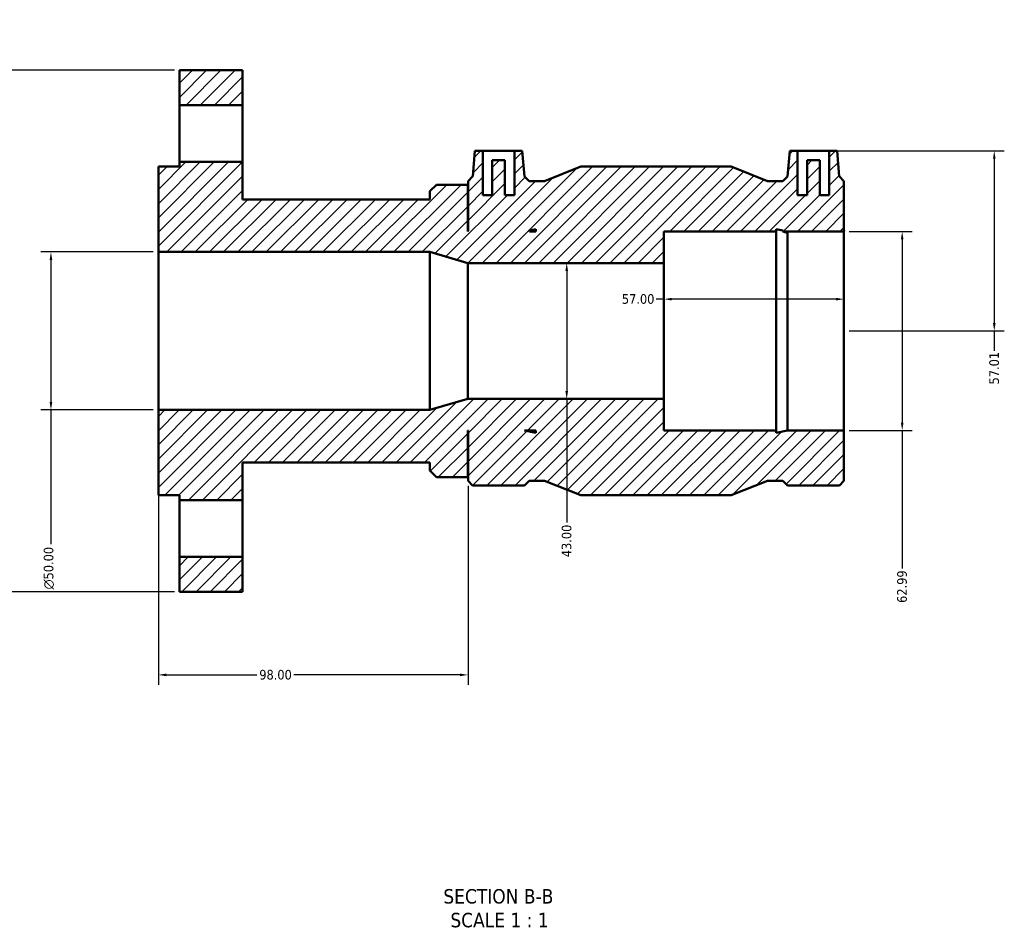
# Model space of a CAD drawing. Header units: millimetres. Extents: x -91 to 1090, y -665 to 996.
# Tile 2 of 7: x 309 to 620, y -665 to -380. Entities that reach past the tile are written whole.
import ezdxf

# ---------------------------------------------------------------- set-up
doc = ezdxf.new("R2010")
doc.units = ezdxf.units.MM
for name, color, linetype, lineweight in [('Dimension (ANSI)', 7, 'Continuous', 25), ('Hatch (ANSI)', 7, 'Continuous', 18), ('Symbol (ANSI)', 7, 'Continuous', 25), ('Visible (ANSI)', 7, 'Continuous', 50)]:
    doc.layers.add(name, color=color, linetype=linetype, lineweight=lineweight)
doc.styles.add('Label Text (ANSI)', font='tahoma.ttf')
doc.styles.add('Note Text (ANSI)', font='tahoma.ttf')
doc.dimstyles.new('Default - mm (ANSI)', dxfattribs={"dimtxt": 3.048, "dimasz": 2.5, "dimexe": 3.175, "dimexo": 1.6002, "dimgap": 0.8, "dimtad": 0, "dimtoh": 1, "dimrnd": 1e-08, "dimzin": 4, "dimdsep": 46, "dimtxsty": 'Note Text (ANSI)', "dimcen": 0.09, "dimdle": 10, "dimclrd": 256, "dimclre": 256, "dimclrt": 256, "dimadec": 1, "dimazin": 1, "dimtfac": 1, "dimtofl": 0, "dimtmove": 0, "dimatfit": 3, "dimfxl": 1, "dimtolj": 1, "dimtzin": 4, "dimlwd": -1, "dimlwe": -1, "dimarcsym": 0})

# ---------------------------------------------------------------- blocks, each defined once
blk = doc.blocks.new('*D7')
at = {"layer": 'Defpoints', "color": 0, "transparency": 16777216}
for p in [(564.82, -421.03), (569.51, -478.04), (617.07, -478.04)]:
    blk.add_point(p, dxfattribs=at)
at = {"layer": 'Dimension (ANSI)', "transparency": 16777216}
for p, q in [((566.42, -421.03), (620.25, -421.03)), ((617.07, -423.53), (617.07, -475.54)), ((571.11, -478.04), (620.25, -478.04)), ((617.07, -478.04), (617.07, -484.32))]:
    blk.add_line(p, q, dxfattribs=at)
for points in [[(616.66, -423.53), (617.49, -423.53), (617.07, -421.03)], [(616.66, -475.54), (617.49, -475.54), (617.07, -478.04)]]:
    blk.add_solid(points, dxfattribs=at)
at = {"layer": 'Dimension (ANSI)', "transparency": 16777216, "insert": (615.49, -494.95), "char_height": 3.048, "attachment_point": 1, "rotation": 90, "style": 'Note Text (ANSI)'}
blk.add_mtext('\\A1;57.01', dxfattribs=at)
blk = doc.blocks.new('*D10')
at = {"layer": 'Defpoints', "color": 0, "transparency": 16777216}
for p in [(352.51, -453.03), (318.51, -503.03), (352.51, -503.03)]:
    blk.add_point(p, dxfattribs=at)
at = {"layer": 'Dimension (ANSI)', "transparency": 16777216}
for p, q in [((350.91, -453.03), (315.33, -453.03)), ((318.51, -455.53), (318.51, -500.53)), ((350.91, -503.03), (315.33, -503.03)), ((318.51, -503.03), (318.51, -545.46))]:
    blk.add_line(p, q, dxfattribs=at)
for points in [[(318.09, -455.53), (318.93, -455.53), (318.51, -453.03)], [(318.09, -500.53), (318.93, -500.53), (318.51, -503.03)]]:
    blk.add_solid(points, dxfattribs=at)
at = {"layer": 'Dimension (ANSI)', "transparency": 16777216, "insert": (316.22, -559.81), "char_height": 3.048, "attachment_point": 1, "rotation": 90, "style": 'Note Text (ANSI)'}
blk.add_mtext('\\A1;\\fAIGDT|b0|i0;\\H3.0480;\\ln\\fTahoma|b0|i0;\\H3.0480;50.00', dxfattribs=at)
blk = doc.blocks.new('*D11')
at = {"layer": 'Defpoints', "color": 0, "transparency": 16777216}
for p in [(569.51, -446.55), (569.51, -509.53), (587.93, -509.53)]:
    blk.add_point(p, dxfattribs=at)
at = {"layer": 'Dimension (ANSI)', "transparency": 16777216}
for p, q in [((571.11, -446.55), (591.11, -446.55)), ((587.93, -449.05), (587.93, -507.03)), ((571.11, -509.53), (591.11, -509.53)), ((587.93, -509.53), (587.93, -553.21))]:
    blk.add_line(p, q, dxfattribs=at)
for points in [[(587.51, -449.05), (588.35, -449.05), (587.93, -446.55)], [(587.51, -507.03), (588.35, -507.03), (587.93, -509.53)]]:
    blk.add_solid(points, dxfattribs=at)
at = {"layer": 'Dimension (ANSI)', "transparency": 16777216, "insert": (586.34, -564.08), "char_height": 3.048, "attachment_point": 1, "rotation": 90, "style": 'Note Text (ANSI)'}
blk.add_mtext('\\A1;62.99', dxfattribs=at)
blk = doc.blocks.new('*D12')
at = {"layer": 'Defpoints', "color": 0, "transparency": 16777216}
for p in [(286.68, -395.53), (359.18, -395.53), (359.18, -560.53)]:
    blk.add_point(p, dxfattribs=at)
at = {"layer": 'Dimension (ANSI)', "transparency": 16777216}
for p, q in [((357.58, -395.53), (283.5, -395.53)), ((286.68, -395.53), (286.68, -393.03)), ((286.68, -558.03), (286.68, -398.03)), ((357.58, -560.53), (283.5, -560.53))]:
    blk.add_line(p, q, dxfattribs=at)
for points in [[(286.26, -398.03), (287.09, -398.03), (286.68, -395.53)], [(286.26, -558.03), (287.09, -558.03), (286.68, -560.53)]]:
    blk.add_solid(points, dxfattribs=at)
at = {"layer": 'Dimension (ANSI)', "transparency": 16777216, "insert": (285.09, -392.23), "char_height": 3.048, "attachment_point": 1, "rotation": 90, "style": 'Note Text (ANSI)'}
blk.add_mtext('\\A1;165.00', dxfattribs=at)
blk = doc.blocks.new('*D13')
at = {"layer": 'Defpoints', "color": 0, "transparency": 16777216}
for p in [(481.75, -456.53), (481.75, -499.53), (481.75, -499.53)]:
    blk.add_point(p, dxfattribs=at)
at = {"layer": 'Dimension (ANSI)', "transparency": 16777216}
for p, q in [((481.75, -459.03), (481.75, -497.03)), ((481.75, -499.53), (481.75, -538.65))]:
    blk.add_line(p, q, dxfattribs=at)
for points in [[(481.33, -459.03), (482.17, -459.03), (481.75, -456.53)], [(481.33, -497.03), (482.17, -497.03), (481.75, -499.53)]]:
    blk.add_solid(points, dxfattribs=at)
at = {"layer": 'Dimension (ANSI)', "transparency": 16777216, "insert": (480.16, -549.62), "char_height": 3.048, "attachment_point": 1, "rotation": 90, "style": 'Note Text (ANSI)'}
blk.add_mtext('\\A1;43.00', dxfattribs=at)
blk = doc.blocks.new('*D14')
at = {"layer": 'Defpoints', "color": 0, "transparency": 16777216}
for p in [(512.51, -467.97), (512.51, -478.03), (569.51, -478.04)]:
    blk.add_point(p, dxfattribs=at)
at = {"layer": 'Dimension (ANSI)', "transparency": 16777216}
for p, q in [((512.51, -467.97), (510.01, -467.97)), ((567.01, -467.97), (515.01, -467.97))]:
    blk.add_line(p, q, dxfattribs=at)
for points in [[(515.01, -467.55), (515.01, -468.39), (512.51, -467.97)], [(567.01, -467.55), (567.01, -468.39), (569.51, -467.97)]]:
    blk.add_solid(points, dxfattribs=at)
at = {"layer": 'Dimension (ANSI)', "transparency": 16777216, "insert": (499.21, -466.38), "char_height": 3.048, "attachment_point": 1, "style": 'Note Text (ANSI)'}
blk.add_mtext('\\A1;57.00', dxfattribs=at)
blk = doc.blocks.new('*D15')
at = {"layer": 'Defpoints', "color": 0, "transparency": 16777216}
for p in [(352.51, -503.03), (450.51, -525.45), (450.51, -586.86)]:
    blk.add_point(p, dxfattribs=at)
at = {"layer": 'Dimension (ANSI)', "transparency": 16777216}
for p, q in [((352.51, -504.63), (352.51, -590.04)), ((450.51, -527.05), (450.51, -590.04)), ((355.01, -586.86), (383.65, -586.86)), ((448.01, -586.86), (395.37, -586.86))]:
    blk.add_line(p, q, dxfattribs=at)
for points in [[(355.01, -586.44), (355.01, -587.28), (352.51, -586.86)], [(448.01, -586.44), (448.01, -587.28), (450.51, -586.86)]]:
    blk.add_solid(points, dxfattribs=at)
at = {"layer": 'Dimension (ANSI)', "transparency": 16777216, "insert": (384.45, -585.27), "char_height": 3.048, "attachment_point": 1, "style": 'Note Text (ANSI)'}
blk.add_mtext('\\A1;98.00', dxfattribs=at)

msp = doc.modelspace()

# ---------------------------------------------------------------- hatches: boundary and pattern name
at = {"layer": 'Hatch (ANSI)'}
h = msp.add_hatch(dxfattribs=at)
h.set_pattern_fill('ANSI31', color=256, scale=25.4, style=0)
h.set_pattern_definition([(45, (0, 0), (-2.245064, 2.245064), [])])
h.paths.add_polyline_path([(379.1753, -549.5326), (359.1753, -549.5326), (359.1753, -560.5326), (379.1753, -560.5326)])
h.paths.add_polyline_path([(359.1753, -406.5326), (379.1753, -406.5326), (379.1753, -395.5326), (359.1753, -395.5326)])
h.paths.add_polyline_path([(550.1152, -446.2181), (550.0877, -446.5326), (569.5496, -446.5326), (569.5086, -446.0644), (569.5086, -430.619), (568.0422, -429.1526), (568.029, -429.1526), (567.3186, -421.0326), (564.8186, -421.0326), (564.8186, -435.0326), (561.8186, -435.0326), (561.8186, -424.0326), (557.8186, -424.0326), (557.8186, -435.0326), (554.8186, -435.0326), (554.8186, -421.0326), (552.3186, -421.0326), (551.6082, -429.1526), (551.595, -429.1526), (550.1286, -430.619), (545.2836, -430.619), (533.8086, -426.0326), (486.2086, -426.0326), (474.7336, -430.619), (469.8886, -430.619), (468.4222, -429.1526), (468.409, -429.1526), (467.6986, -421.0326), (465.1986, -421.0326), (465.1986, -435.0326), (462.1986, -435.0326), (462.1986, -424.0326), (458.1986, -424.0326), (458.1986, -435.0326), (455.1986, -435.0326), (455.1986, -421.0326), (452.6986, -421.0326), (451.9882, -429.1526), (451.975, -429.1526), (450.5086, -430.619), (450.5086, -446.0644), (450.4677, -446.5326), (450.4086, -446.5326), (450.4086, -431.7526), (440.4886, -431.7526), (438.4086, -433.8326), (438.4086, -436.3806), (379.1753, -436.3806), (379.1753, -424.5326), (359.1753, -424.5326), (359.1753, -426.0326), (352.5086, -426.0326), (352.5086, -453.0326), (438.4086, -453.0326), (450.4086, -456.5326), (512.5086, -456.5326), (512.5086, -446.5326), (548.0691, -446.5326), (548.0691, -445.7832)])
h.paths.add_polyline_path([(469.9021, -446.2181), (471.9481, -445.7832), (471.9481, -446.5326), (469.9296, -446.5326)], flags=0)
h.paths.add_polyline_path([(551.595, -509.5326), (548.0691, -510.2821), (548.0691, -509.5326), (512.5086, -509.5326), (512.5086, -499.5326), (450.4086, -499.5326), (438.4086, -503.0326), (352.5086, -503.0326), (352.5086, -530.0326), (359.1753, -530.0326), (359.1753, -531.5326), (379.1753, -531.5326), (379.1753, -519.6846), (438.4086, -519.6846), (438.4086, -522.2326), (440.4886, -524.3126), (450.4086, -524.3126), (450.4086, -509.5326), (450.5086, -509.5326), (450.5086, -525.4462), (451.975, -526.9126), (468.4222, -526.9126), (469.8886, -525.4462), (474.7336, -525.4462), (486.2086, -530.0326), (533.8086, -530.0326), (545.2836, -525.4462), (550.1286, -525.4462), (551.595, -526.9126), (568.0422, -526.9126), (569.5086, -525.4462), (569.5086, -509.5326)])
h.paths.add_polyline_path([(471.9481, -510.2821), (468.4222, -509.5326), (471.9481, -509.5326)], flags=0)

# ---------------------------------------------------------------- linework, layer by layer
at = {"layer": 'Visible (ANSI)'}
for p, q in [((379.1753, -395.5326), (359.1753, -395.5326)), ((359.1753, -395.5326), (359.1753, -406.5326)), ((379.1753, -406.5326), (379.1753, -395.5326)), ((359.1753, -406.5326), (379.1753, -406.5326)), ((359.1753, -424.5326), (359.1753, -406.5326)), ((379.1753, -406.5326), (379.1753, -424.5326)), ((452.6986, -421.0326), (451.9882, -429.1526)), ((455.1986, -421.0326), (452.6986, -421.0326)), ((455.1986, -435.0326), (455.1986, -421.0326)), ((455.1986, -421.0326), (465.1986, -421.0326)), ((467.6986, -421.0326), (465.1986, -421.0326)), ((465.1986, -421.0326), (465.1986, -435.0326)), ((468.409, -429.1526), (467.6986, -421.0326)), ((552.3186, -421.0326), (551.6082, -429.1526)), ((554.8186, -421.0326), (552.3186, -421.0326)), ((554.8186, -435.0326), (554.8186, -421.0326)), ((554.8186, -421.0326), (564.8186, -421.0326)), ((567.3186, -421.0326), (564.8186, -421.0326)), ((564.8186, -421.0326), (564.8186, -435.0326)), ((568.029, -429.1526), (567.3186, -421.0326)), ((359.1753, -426.0326), (352.5086, -426.0326)), ((352.5086, -426.0326), (352.5086, -453.0326)), ((379.1753, -424.5326), (359.1753, -424.5326)), ((359.1753, -424.5326), (359.1753, -426.0326)), ((379.1753, -436.3806), (379.1753, -424.5326)), ((462.1986, -424.0326), (458.1986, -424.0326)), ((458.1986, -424.0326), (458.1986, -435.0326)), ((462.1986, -435.0326), (462.1986, -424.0326)), ((486.2086, -426.0326), (474.7336, -430.619)), ((533.8086, -426.0326), (486.2086, -426.0326)), ((545.2836, -430.619), (533.8086, -426.0326)), ((561.8186, -424.0326), (557.8186, -424.0326)), ((557.8186, -424.0326), (557.8186, -435.0326)), ((561.8186, -435.0326), (561.8186, -424.0326)), ((451.975, -429.1526), (450.5086, -430.619)), ((451.9882, -429.1526), (451.975, -429.1526)), ((468.4222, -429.1526), (468.409, -429.1526)), ((469.8886, -430.619), (468.4222, -429.1526)), ((551.595, -429.1526), (550.1286, -430.619)), ((551.6082, -429.1526), (551.595, -429.1526)), ((568.0422, -429.1526), (568.029, -429.1526)), ((569.5086, -430.619), (568.0422, -429.1526)), ((440.4886, -431.7526), (438.4086, -433.8326)), ((450.4086, -431.7526), (440.4886, -431.7526)), ((450.4086, -446.5326), (450.4086, -431.7526)), ((450.5086, -430.619), (450.5086, -446.0644)), ((474.7336, -430.619), (469.8886, -430.619)), ((550.1286, -430.619), (545.2836, -430.619)), ((569.5086, -446.0644), (569.5086, -430.619)), ((438.4086, -433.8326), (438.4086, -436.3806)), ((458.1986, -435.0326), (455.1986, -435.0326)), ((465.1986, -435.0326), (462.1986, -435.0326)), ((557.8186, -435.0326), (554.8186, -435.0326)), ((564.8186, -435.0326), (561.8186, -435.0326)), ((438.4086, -436.3806), (379.1753, -436.3806)), ((450.4677, -446.5326), (450.4086, -446.5326)), ((450.5086, -446.0644), (450.4677, -446.5326)), ((469.9021, -446.2181), (471.9481, -445.7832)), ((469.9296, -446.5326), (469.9021, -446.2181)), ((471.9481, -446.5326), (469.9296, -446.5326)), ((471.9481, -445.7832), (471.9481, -446.5326)), ((512.5086, -456.5326), (512.5086, -446.5326)), ((512.5086, -446.5326), (548.0691, -446.5326)), ((548.0691, -446.5326), (548.0691, -445.7832)), ((548.0691, -445.7832), (550.1152, -446.2181)), ((548.0691, -509.5326), (548.0691, -446.5326)), ((550.1152, -446.2181), (550.0877, -446.5326)), ((550.0877, -446.5326), (569.5496, -446.5326)), ((551.595, -509.5326), (551.595, -446.9774)), ((569.5496, -446.5326), (569.5086, -446.0644)), ((569.5086, -509.5326), (569.5086, -446.5456)), ((352.5086, -453.0326), (438.4086, -453.0326)), ((352.5086, -503.0326), (352.5086, -453.0326)), ((438.4086, -453.0326), (450.4086, -456.5326)), ((438.4086, -503.0326), (438.4086, -453.0326)), ((450.4086, -456.5326), (512.5086, -456.5326)), ((450.4086, -499.5326), (450.4086, -456.5326)), ((512.5086, -499.5326), (512.5086, -456.5326)), ((450.4086, -499.5326), (438.4086, -503.0326)), ((512.5086, -499.5326), (450.4086, -499.5326)), ((512.5086, -509.5326), (512.5086, -499.5326)), ((438.4086, -503.0326), (352.5086, -503.0326)), ((352.5086, -503.0326), (352.5086, -530.0326)), ((450.4086, -524.3126), (450.4086, -509.5326)), ((450.4086, -509.5326), (450.5086, -509.5326)), ((450.5086, -509.5326), (450.5086, -525.4462)), ((471.9481, -510.2821), (468.4222, -509.5326)), ((468.4222, -509.5326), (471.9481, -509.5326)), ((471.9481, -509.5326), (471.9481, -510.2821)), ((548.0691, -509.5326), (512.5086, -509.5326)), ((551.595, -509.5326), (548.0691, -510.2821)), ((548.0691, -510.2821), (548.0691, -509.5326)), ((569.5086, -509.5326), (551.595, -509.5326)), ((569.5086, -525.4462), (569.5086, -509.5326)), ((379.1753, -531.5326), (379.1753, -519.6846)), ((379.1753, -519.6846), (438.4086, -519.6846)), ((438.4086, -519.6846), (438.4086, -522.2326)), ((438.4086, -522.2326), (440.4886, -524.3126)), ((440.4886, -524.3126), (450.4086, -524.3126)), ((450.5086, -525.4462), (451.975, -526.9126)), ((468.4222, -526.9126), (469.8886, -525.4462)), ((469.8886, -525.4462), (474.7336, -525.4462)), ((474.7336, -525.4462), (486.2086, -530.0326)), ((533.8086, -530.0326), (545.2836, -525.4462)), ((545.2836, -525.4462), (550.1286, -525.4462)), ((550.1286, -525.4462), (551.595, -526.9126)), ((568.0422, -526.9126), (569.5086, -525.4462)), ((451.975, -526.9126), (468.4222, -526.9126)), ((551.595, -526.9126), (568.0422, -526.9126)), ((352.5086, -530.0326), (359.1753, -530.0326)), ((359.1753, -530.0326), (359.1753, -531.5326)), ((359.1753, -531.5326), (379.1753, -531.5326)), ((359.1753, -549.5326), (359.1753, -531.5326)), ((379.1753, -531.5326), (379.1753, -549.5326)), ((486.2086, -530.0326), (533.8086, -530.0326)), ((379.1753, -549.5326), (359.1753, -549.5326)), ((359.1753, -549.5326), (359.1753, -560.5326)), ((379.1753, -560.5326), (379.1753, -549.5326)), ((359.1753, -560.5326), (379.1753, -560.5326))]:
    msp.add_line(p, q, dxfattribs=at)
msp.add_open_spline([(550.0877, -446.5326), (550.0877, -446.5326), (550.3312, -446.6127), (551.0377, -446.8216), (551.2976, -446.8964), (551.595, -446.9774)], degree=3, knots=[4.462947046, 4.462947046, 4.462947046, 4.462947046, 4.83414221, 4.83414221, 4.995990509, 4.995990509, 4.995990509, 4.995990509], dxfattribs=at)
msp.add_open_spline([(569.5086, -446.5456), (569.5362, -446.5369), (569.5496, -446.5326), (569.5496, -446.5326)], degree=3, dxfattribs=at)

# ---------------------------------------------------------------- texts
at = {"layer": 'Symbol (ANSI)', "char_height": 4.572, "attachment_point": 7, "style": 'Label Text (ANSI)'}
for s, insert in [('SECTION B-B', (442.7031, -659.2973)), ('SCALE 1 : 1', (444.9261, -666.8101))]:
    msp.add_mtext(s, dxfattribs=dict(at, insert=insert))

# ---------------------------------------------------------------- dimensions: what is measured, and where the dimension line sits
at = {"layer": 'Dimension (ANSI)'}
for base, p1, p2, angle, override, picture, middle in [((286.6763, -395.5326), (359.1753, -560.5326), (359.1753, -395.5326), 270, {"dimtoh": 0, "dimdec": 2, "dimtp": 0, "dimtm": 0, "dimtdec": 2, "dimatfit": 2}, '*D12', (286.6763, -386.1929)), ((617.0736, -478.0391), (564.8186, -421.0326), (569.5086, -478.0391), 90, {"dimtoh": 0, "dimdec": 2, "dimtp": 0, "dimtm": 0, "dimtdec": 2, "dimatfit": 2}, '*D7', (617.0736, -490.0326)), ((587.9311, -509.5326), (569.5086, -446.5456), (569.5086, -509.5326), 90, {"dimtoh": 0, "dimdec": 2, "dimtp": 0, "dimtm": 0, "dimtdec": 2, "dimatfit": 2}, '*D11', (587.9311, -559.0456)), ((481.75, -499.5326), (481.75, -456.5326), (481.75, -499.5326), 270, {"dimtoh": 0, "dimdec": 2, "dimse1": 1, "dimse2": 1, "dimtp": 0, "dimtm": 0, "dimtdec": 2, "dimatfit": 2}, '*D13', (481.75, -544.5326)), ((512.5086, -467.9686), (569.5086, -478.0391), (512.5086, -478.0326), 180, {"dimtoh": 0, "dimdec": 2, "dimse1": 1, "dimse2": 1, "dimtp": 0, "dimtm": 0, "dimtdec": 2, "dimatfit": 2}, '*D14', (504.2088, -467.9686)), ((450.5086, -586.861), (352.5086, -503.0326), (450.5086, -525.4462), 180, {"dimtoh": 0, "dimdec": 2, "dimtp": 0, "dimtm": 0, "dimtdec": 2, "dimatfit": 1}, '*D15', (389.5086, -586.861))]:
    dim = msp.add_linear_dim(base=base, p1=p1, p2=p2, angle=angle, dimstyle='Default - mm (ANSI)', override=override, dxfattribs=at)
    dim.commit()
    dim.dimension.update_dxf_attribs({"geometry": picture, "text_midpoint": middle, "dimtype": 160})
dim = msp.add_linear_dim(base=(318.5086, -503.0326), p1=(352.5086, -453.0326), p2=(352.5086, -503.0326), angle=90, text='\\fAIGDT|b0|i0;\\H3.0480;\\ln\\fTahoma|b0|i0;\\H3.0480;<>', dimstyle='Default - mm (ANSI)', override={"dimtoh": 0, "dimdec": 2, "dimtp": 0, "dimtm": 0, "dimtdec": 2, "dimatfit": 2}, dxfattribs=at)
dim.commit()
dim.dimension.update_dxf_attribs({"geometry": '*D10', "text_midpoint": (318.5086, -553.0326), "dimtype": 160})

doc.saveas('drawing.dxf')
